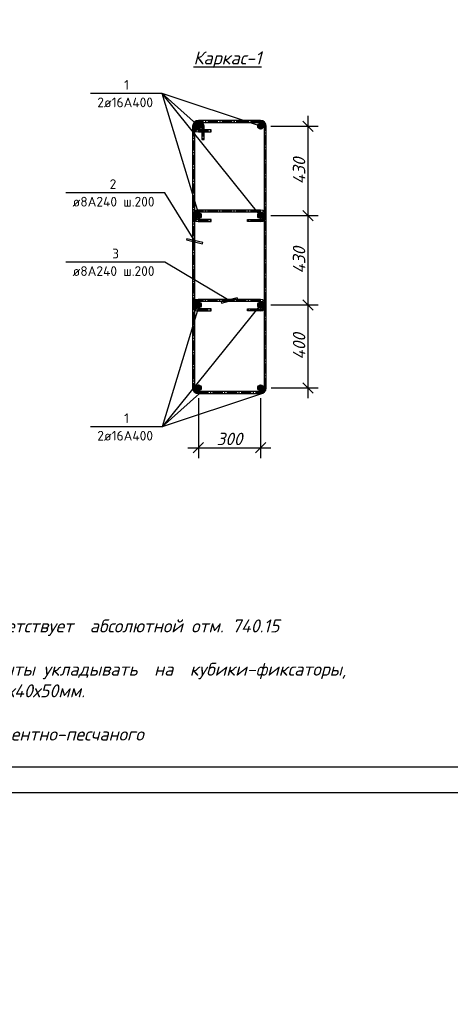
# Model space of a CAD drawing. Header units: millimetres. Extents: x 363306 to 7757304, y 1022887 to 1207196.
# Tile 55 of 256: x 710246 to 718547, y 1054907 to 1073876. Entities that reach past the tile are written whole.
import ezdxf

# ---------------------------------------------------------------- set-up
doc = ezdxf.new("R2010")
doc.units = ezdxf.units.MM
doc.linetypes.add('AM_DIN_G_W050', pattern=[13.75, 9.75, -1.5, 1, -1.5])
doc.layers.add('_Армирования', color=172, linetype='Continuous', lineweight=30)
doc.layers.add('надпись 0.18', color=160, linetype='Continuous', lineweight=18)
for name, color, linetype in [('_ось', 130, 'Continuous'), ('kcd_tx', 7, 'Continuous'), ('O3SAD', 1, 'Continuous')]:
    doc.layers.add(name, color=color, linetype=linetype)
doc.styles.add('ISOCPEUR', font='isocpeur.TTF')
doc.styles.get("Standard").update_dxf_attribs({"font": 'isocpeui.ttf'})
doc.styles.add('WMF-Times New Roman0', font='times.ttf')
doc.styles.add('WMF-Times New Roman2', font='times.ttf')
doc.dimstyles.new('Санжар', dxfattribs={"dimtxt": 240, "dimasz": 200, "dimexe": 200, "dimexo": 200, "dimgap": 50, "dimtad": 1, "dimdec": 0, "dimtxsty": 'Standard', "dimblk": 'OBLIQUE', "dimcen": 2.5, "dimdle": 200, "dimclrd": 152, "dimclre": 152, "dimclrt": 152, "dimadec": 0, "dimazin": 0, "dimtfac": 1, "dimtdec": 0, "dimtmove": 0, "dimatfit": 3, "dimldrblk": 'OBLIQUE', "dimfxl": 0, "dimlwd": 0, "dimlwe": 0, "dimarcsym": 0})

# ---------------------------------------------------------------- blocks, each defined once
blk = doc.blocks.new('_Oblique')
at = {"color": 0, "linetype": 'ByBlock', "lineweight": -2}
blk.add_line((-0.5, -0.5), (0.5, 0.5), dxfattribs=at)
blk = doc.blocks.new('*D413')
at = {"layer": 'Defpoints', "color": 0, "lineweight": 25, "transparency": 16777216}
for p in [(714890, 1071823, 0), (714890, 1070101, 0), (715802, 1070101)]:
    blk.add_point(p, dxfattribs=at)
at = {"layer": 'kcd_tx', "transparency": 16777216}
for p, q in [((715802, 1072023), (715802, 1069901)), ((715090, 1071823), (716002, 1071823)), ((715090, 1070101), (716002, 1070101))]:
    blk.add_line(p, q, dxfattribs=at)
at = {"layer": 'kcd_tx', "transparency": 16777216, "xscale": 200, "yscale": 200, "zscale": 200}
for p, rotation in [((715802, 1071823), 90), ((715802, 1070101), 270)]:
    blk.add_blockref('_Oblique', p, dxfattribs=dict(at, rotation=rotation))
at = {"layer": 'kcd_tx', "lineweight": 0, "transparency": 16777216, "insert": (715632, 1070962), "char_height": 240, "attachment_point": 5, "rotation": 90, "bg_fill": 3, "box_fill_scale": 1.1, "bg_fill_color": 256, "bg_fill_true_color": 13158600, "bg_fill_transparency": 0}
blk.add_mtext('430', dxfattribs=at)
blk = doc.blocks.new('*D408')
at = {"layer": 'Defpoints', "color": 0, "lineweight": 25, "transparency": 16777216}
for p in [(714890, 1070101, 0), (714890, 1068380, 0), (715802, 1068380)]:
    blk.add_point(p, dxfattribs=at)
at = {"layer": 'kcd_tx', "transparency": 16777216}
for p, q in [((715802, 1070301), (715802, 1068180)), ((715090, 1070101), (716002, 1070101)), ((715090, 1068380), (716002, 1068380))]:
    blk.add_line(p, q, dxfattribs=at)
at = {"layer": 'kcd_tx', "transparency": 16777216, "xscale": 200, "yscale": 200, "zscale": 200}
for p, rotation in [((715802, 1070101), 90), ((715802, 1068380), 270)]:
    blk.add_blockref('_Oblique', p, dxfattribs=dict(at, rotation=rotation))
at = {"layer": 'kcd_tx', "lineweight": 0, "transparency": 16777216, "insert": (715632, 1069241), "char_height": 240, "attachment_point": 5, "rotation": 90, "bg_fill": 3, "box_fill_scale": 1.1, "bg_fill_color": 256, "bg_fill_true_color": 13158600, "bg_fill_transparency": 0}
blk.add_mtext('430', dxfattribs=at)
blk = doc.blocks.new('*D409')
at = {"layer": 'Defpoints', "color": 0, "lineweight": 25, "transparency": 16777216}
for p in [(714890, 1068380, 0), (714892, 1066782, 0), (715802, 1066782)]:
    blk.add_point(p, dxfattribs=at)
at = {"layer": 'kcd_tx', "transparency": 16777216}
for p, q in [((715802, 1068580), (715802, 1066582)), ((715090, 1068380), (716002, 1068380)), ((715092, 1066782), (716002, 1066782))]:
    blk.add_line(p, q, dxfattribs=at)
at = {"layer": 'kcd_tx', "transparency": 16777216, "xscale": 200, "yscale": 200, "zscale": 200}
for p, rotation in [((715802, 1068380), 90), ((715802, 1066782), 270)]:
    blk.add_blockref('_Oblique', p, dxfattribs=dict(at, rotation=rotation))
at = {"layer": 'kcd_tx', "lineweight": 0, "transparency": 16777216, "insert": (715632, 1067581), "char_height": 240, "attachment_point": 5, "rotation": 90, "bg_fill": 3, "box_fill_scale": 1.1, "bg_fill_color": 256, "bg_fill_true_color": 13158600, "bg_fill_transparency": 0}
blk.add_mtext('400', dxfattribs=at)
blk = doc.blocks.new('*D410')
at = {"layer": 'Defpoints', "color": 0, "lineweight": 25, "transparency": 16777216}
for p in [(713690, 1066783, 0), (714890, 1066783, 0), (714890, 1065629)]:
    blk.add_point(p, dxfattribs=at)
at = {"layer": 'kcd_tx', "transparency": 16777216}
for p, q in [((713690, 1066583), (713690, 1065429)), ((714890, 1066583), (714890, 1065429)), ((713490, 1065629), (715090, 1065629))]:
    blk.add_line(p, q, dxfattribs=at)
at = {"layer": 'kcd_tx', "transparency": 16777216, "xscale": 200, "yscale": 200, "zscale": 200, "rotation": 180}
blk.add_blockref('_Oblique', (713690, 1065629), dxfattribs=at)
at = {"layer": 'kcd_tx', "transparency": 16777216, "xscale": 200, "yscale": 200, "zscale": 200}
blk.add_blockref('_Oblique', (714890, 1065629), dxfattribs=at)
at = {"layer": 'kcd_tx', "lineweight": 0, "transparency": 16777216, "insert": (714290, 1065799), "char_height": 240, "attachment_point": 5, "bg_fill": 3, "box_fill_scale": 1.1, "bg_fill_color": 256, "bg_fill_true_color": 13158600, "bg_fill_transparency": 0}
blk.add_mtext('300', dxfattribs=at)
blk = doc.blocks.new('ШТ')
at = {"insert": (193141, 709234, 0), "char_height": 240, "width": 5957.74, "attachment_point": 1, "style": 'WMF-Times New Roman0'}
blk.add_mtext('\\pi563.17678,t3443.17678;{\\fTimes New Roman|b1|i0|c204|p18;\\C1;"PARVIZ  PROEKT  SERVIS"\\P\\pi2460.72013,tz;\\C0;MCHJ\\P\\pi1851.00915;Samarqand sh.\\C256; }', dxfattribs=at)

msp = doc.modelspace()

# ---------------------------------------------------------------- linework, layer by layer
at = {"color": 1, "linetype": 'Continuous', "lineweight": 20, "ltscale": 100}
for p, q in [((713634.501, 1071818.688, 0), (713694.656, 1071878.843, 0)), ((713636.587, 1071838.735, 0), (713674.609, 1071876.757, 0)), ((713637.69, 1071803.916, 0), (713709.428, 1071875.654, 0)), ((713643.716, 1071791.982, 0), (713721.362, 1071869.628, 0)), ((713651.939, 1071782.244, 0), (713731.1, 1071861.405, 0)), ((713662.229, 1071774.573, 0), (713738.771, 1071851.115, 0)), ((713674.818, 1071769.202, 0), (713744.142, 1071838.526, 0)), ((713690.587, 1071767.01, 0), (713746.334, 1071822.757, 0)), ((713713.615, 1071772.079, 0), (713741.265, 1071799.728, 0)), ((714834.597, 1071817.585, 0), (714895.759, 1071878.746, 0)), ((714836.13, 1071837.078, 0), (714876.266, 1071877.214, 0)), ((714838.015, 1071803.042, 0), (714910.302, 1071875.329, 0)), ((714844.2, 1071791.267, 0), (714922.077, 1071869.144, 0)), ((714852.561, 1071781.667, 0), (714931.677, 1071860.783, 0)), ((714862.993, 1071774.138, 0), (714939.206, 1071850.351, 0)), ((714875.756, 1071768.941, 0), (714944.403, 1071837.588, 0)), ((714891.805, 1071767.029, 0), (714946.315, 1071821.539, 0)), ((714915.946, 1071773.21, 0), (714940.134, 1071797.398, 0)), ((713634.501, 1070096.992, 0), (713694.656, 1070157.147, 0)), ((713636.587, 1070117.038, 0), (713674.609, 1070155.061, 0)), ((713637.69, 1070082.22, 0), (713709.428, 1070153.958, 0)), ((713643.716, 1070070.286, 0), (713721.362, 1070147.932, 0)), ((713651.939, 1070060.548, 0), (713731.1, 1070139.709, 0)), ((713662.229, 1070052.877, 0), (713738.771, 1070129.419, 0)), ((713674.818, 1070047.506, 0), (713744.142, 1070116.83, 0)), ((713690.587, 1070045.314, 0), (713746.334, 1070101.061, 0)), ((714834.501, 1070096.992, 0), (714894.656, 1070157.147, 0)), ((714836.587, 1070117.038, 0), (714874.609, 1070155.061, 0)), ((714837.69, 1070082.22, 0), (714909.428, 1070153.958, 0)), ((714843.716, 1070070.286, 0), (714921.362, 1070147.932, 0)), ((714851.939, 1070060.548, 0), (714931.1, 1070139.709, 0)), ((714862.229, 1070052.877, 0), (714938.771, 1070129.419, 0)), ((714874.818, 1070047.506, 0), (714944.142, 1070116.83, 0)), ((714890.587, 1070045.314, 0), (714946.334, 1070101.061, 0)), ((714913.615, 1070050.383, 0), (714941.265, 1070078.032, 0)), ((713634.501, 1068375.685, 0), (713694.656, 1068435.84, 0)), ((713636.587, 1068395.731, 0), (713674.609, 1068433.754, 0)), ((713637.69, 1068360.913, 0), (713709.428, 1068432.651, 0)), ((713643.716, 1068348.979, 0), (713721.362, 1068426.625, 0)), ((713651.939, 1068339.241, 0), (713731.1, 1068418.402, 0)), ((713662.229, 1068331.57, 0), (713738.771, 1068408.112, 0)), ((713674.818, 1068326.199, 0), (713744.142, 1068395.523, 0)), ((713690.587, 1068324.007, 0), (713746.334, 1068379.754, 0)), ((714834.501, 1068375.685, 0), (714894.656, 1068435.84, 0)), ((714836.587, 1068395.731, 0), (714874.609, 1068433.754, 0)), ((714837.69, 1068360.913, 0), (714909.428, 1068432.651, 0)), ((714843.716, 1068348.979, 0), (714921.362, 1068426.625, 0)), ((714851.939, 1068339.241, 0), (714931.1, 1068418.402, 0)), ((714862.229, 1068331.57, 0), (714938.771, 1068408.112, 0)), ((714874.818, 1068326.199, 0), (714944.142, 1068395.523, 0)), ((714890.587, 1068324.007, 0), (714946.334, 1068379.754, 0)), ((714913.615, 1068329.075, 0), (714941.265, 1068356.725, 0)), ((713634.501, 1066778.688, 0), (713694.656, 1066838.843, 0)), ((713636.587, 1066798.735, 0), (713674.609, 1066836.757, 0)), ((713637.69, 1066763.916, 0), (713709.428, 1066835.654, 0)), ((713643.716, 1066751.982, 0), (713721.362, 1066829.628, 0)), ((713651.939, 1066742.244, 0), (713731.1, 1066821.405, 0)), ((714834.501, 1066778.688, 0), (714894.656, 1066838.843, 0)), ((714836.587, 1066798.735, 0), (714874.609, 1066836.757, 0)), ((714837.69, 1066763.916, 0), (714909.428, 1066835.654, 0)), ((714843.716, 1066751.982, 0), (714921.362, 1066829.628, 0)), ((714851.939, 1066742.244, 0), (714931.1, 1066821.405, 0)), ((713662.229, 1066734.573, 0), (713738.771, 1066811.115, 0)), ((713674.818, 1066729.202, 0), (713744.142, 1066798.526, 0)), ((713690.587, 1066727.01, 0), (713746.334, 1066782.757, 0)), ((713713.615, 1066732.079, 0), (713741.265, 1066759.728, 0)), ((714862.229, 1066734.573, 0), (714938.771, 1066811.115, 0)), ((714874.818, 1066729.202, 0), (714944.142, 1066798.526, 0)), ((714890.587, 1066727.01, 0), (714946.334, 1066782.757, 0)), ((714913.615, 1066732.079, 0), (714941.265, 1066759.728, 0))]:
    msp.add_line(p, q, dxfattribs=at)
at = {"lineweight": 25}
for p, q in [((713467.974, 1069654.056), (713462.852, 1069632.147)), ((713462.852, 1069632.147), (713772.694, 1069559.707)), ((713777.817, 1069581.616), (713467.974, 1069654.056)), ((713772.694, 1069559.707), (713777.817, 1069581.616)), ((714438.575, 1068517.58), (714130.454, 1068438.135)), ((714130.454, 1068438.135), (714136.071, 1068416.347)), ((714136.071, 1068416.347), (714444.192, 1068495.793)), ((714444.192, 1068495.793), (714438.575, 1068517.58))]:
    msp.add_line(p, q, dxfattribs=at)
at = {"lineweight": 30}
msp.add_lwpolyline([(697706.348, 1088178.072), (737206.348, 1088178.072), (737206.348, 1059478.072), (697706.348, 1059478.072)], close=True, dxfattribs=at)
at = {"lineweight": 25}
for points in [[(712994.229, 1072451.464), (711610.99, 1072451.464)], [(714888.092, 1070098.281), (712994.229, 1072451.464)], [(713709.48, 1070082.168), (712994.229, 1072451.464)], [(714904.713, 1071815.859), (712994.229, 1072451.464)], [(713711.908, 1071808.662), (712994.229, 1072451.464)], [(713041.863, 1070538.379), (711134.335, 1070538.379)], [(713620.334, 1069606.881), (713041.863, 1070538.379)], [(713041.863, 1069201.823), (711134.335, 1069201.823)], [(714287.323, 1068466.964), (713041.863, 1069201.823)], [(713709.48, 1068399.152), (712994.229, 1066029.856)], [(713711.908, 1066672.658), (712994.229, 1066029.856)], [(712994.229, 1066029.856), (711610.99, 1066029.856)]]:
    msp.add_lwpolyline(points, dxfattribs=at)
at = {"layer": '_Армирования', "color": 244, "ltscale": 100, "true_color": 0x991b1e}
for p, q in [((713580.334, 1071823.01, 0), (713580.334, 1066783.01, 0)), ((713620.334, 1066783.01, 0), (713620.334, 1071823.01, 0)), ((714890.334, 1071933.01, 0), (713690.334, 1071933.008, 0)), ((713690.334, 1071893.008, 0), (714890.334, 1071893.01, 0)), ((713940.334, 1071753.01, 0), (713690.334, 1071753.01, 0)), ((713760.334, 1071823.007, 0), (713760.334, 1071819.753, 0)), ((713760.334, 1071819.753, 0), (713760.334, 1071569.753, 0)), ((713800.334, 1071819.753, 0), (713800.334, 1071823.01, 0)), ((713800.334, 1071569.753, 0), (713800.334, 1071819.753, 0)), ((713940.334, 1071713.01, 0), (713940.334, 1071753.01, 0)), ((714960.334, 1071823.01, 0), (714960.334, 1066783.01, 0)), ((715000.334, 1066783.01, 0), (715000.334, 1071823.01, 0)), ((713690.334, 1071713.01, 0), (713940.334, 1071713.01, 0)), ((713760.334, 1071569.753, 0), (713800.334, 1071569.753, 0)), ((713938.092, 1070028.282), (713688.092, 1070028.282)), ((713688.092, 1069988.282), (713938.092, 1069988.282)), ((713938.092, 1069988.282), (713938.092, 1070028.282)), ((714638.092, 1069988.282), (714638.092, 1070028.282)), ((713937.189, 1068306.964), (713687.189, 1068306.964)), ((713687.189, 1068266.964), (713937.189, 1068266.964)), ((713937.189, 1068266.964), (713937.189, 1068306.964)), ((714637.189, 1068266.964), (714637.189, 1068306.964)), ((714890.334, 1066713.01, 0), (713690.334, 1066713.01, 0)), ((713690.334, 1066673.01, 0), (714890.334, 1066673.01, 0))]:
    msp.add_line(p, q, dxfattribs=at)
at = {"layer": '_Армирования', "color": 1, "ltscale": 100}
for centre in [(713690.334, 1071823.01, 0), (714890.334, 1071823.01, 0), (713690.334, 1070101.314, 0), (714890.334, 1070101.314, 0), (713690.334, 1068380.007, 0), (714890.334, 1068380.007, 0), (713690.334, 1066783.01, 0), (714890.334, 1066783.01, 0)]:
    msp.add_circle(centre, 56, dxfattribs=at)
at = {"layer": '_Армирования', "color": 244, "ltscale": 100, "true_color": 0x991b1e}
for centre, radius, start, end in [((713690.334, 1071823.01, 0), 110, 360, 180), ((713690.334, 1071823.009, 0), 109.999, 90, 270), ((713690.334, 1071823.009, 0), 70, 359.9983205, 179.9994283), ((713690.334, 1071823.009, 0), 69.999, 90, 270), ((714890.334, 1071823.01, 0), 110, 0, 90), ((714890.334, 1071823.01, 0), 70, 0, 90), ((713688.092, 1070098.281), 109.999, 90, 270), ((713688.092, 1070098.281), 69.999, 90, 270), ((713687.189, 1068376.963), 109.999, 90, 270), ((713687.189, 1068376.963), 69.999, 90, 270), ((713690.334, 1066783.01, 0), 110, 180, 270), ((713690.334, 1066783.01, 0), 70, 180, 270), ((714890.334, 1066783.01, 0), 70, 270, 0), ((714890.334, 1066783.01, 0), 110, 270, 0)]:
    msp.add_arc(centre, radius, start, end, dxfattribs=at)
at = {"layer": '_ось', "color": 252, "linetype": 'AM_DIN_G_W050', "ltscale": 20}
for p, q in [((713600.334, 1071823.01, 0), (713600.334, 1066783.01, 0)), ((714890.334, 1071913.01, 0), (713690.334, 1071913.01, 0)), ((713780.334, 1071819.753, 0), (713780.334, 1071823.01, 0)), ((713780.335, 1071819.753, 0), (713780.334, 1071569.753, 0)), ((714980.334, 1066783.01, 0), (714980.334, 1071823.01, 0)), ((713690.334, 1071733.01, 0), (713940.334, 1071733.01, 0)), ((713688.092, 1070008.282), (713938.092, 1070008.282)), ((713687.189, 1068286.964), (713937.189, 1068286.964)), ((713690.334, 1066693.01, 0), (714890.334, 1066693.01, 0))]:
    msp.add_line(p, q, dxfattribs=at)
for centre, start, end in [((713690.334, 1071823.01, 0), 0, 180), ((713690.334, 1071823.01, 0), 90, 270), ((714890.334, 1071823.01, 0), 0, 90), ((713688.092, 1070098.282), 90, 270), ((713687.189, 1068376.964), 90, 270), ((713690.334, 1066783.01, 0), 180, 270), ((714890.334, 1066783.01, 0), 270, 0)]:
    msp.add_arc(centre, 90, start, end, dxfattribs=at)
at = {"layer": 'O3SAD', "color": 1}
msp.add_lwpolyline([(695706.348, 1088678.072), (737706.348, 1088678.072), (737706.348, 1058978.072), (695706.348, 1058978.072)], close=True, dxfattribs=at)

# ---------------------------------------------------------------- block references
at = {"color": 1, "lineweight": 30}
for p in [(268572.74, 351529.892, 0), (313572.74, 351529.892, 0), (358572.74, 351529.892, 0), (403572.74, 351529.892, 0), (448572.74, 351529.892, 0), (493572.74, 351529.892, 0)]:
    msp.add_blockref('ШТ', p, dxfattribs=at)

# ---------------------------------------------------------------- texts
at = {"color": 7, "insert": (713596.262, 1073264.602, 0), "char_height": 250, "width": 1965.75141, "attachment_point": 1, "style": 'ISOCPEUR'}
msp.add_mtext('{\\fISOCPEUR|b0|i1|c204|p34;\\LКаркас-1}', dxfattribs=at)
at = {"lineweight": 25, "char_height": 187.5, "attachment_point": 1}
for s, insert, width in [('\\fISOCPEUR|b0|i0|c0|p34;\\W1.0000000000;\\T1.0000000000;\\o\\l1', (712258.859, 1072713.964), 168.75), ('\\fISOCPEUR|b0|i0|c0|p34;\\W1.0000000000;\\T1.0000000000;\\o\\l2ø16А400', (711742.24, 1072376.464), 1181.25), ('\\fISOCPEUR|b0|i0|c0|p34;\\W1.0000000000;\\T1.0000000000;\\o\\l2 ', (711980.641, 1070800.879), 206.25), ('\\fISOCPEUR|b0|i0|c0|p34;\\W1.0000000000;\\T1.0000000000;\\o\\lø8А240 ш.200', (711265.585, 1070463.379), 1687.5), ('\\fISOCPEUR|b0|i0|c0|p34;\\W1.0000000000;\\T1.0000000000;\\o\\l3', (712029.221, 1069464.323), 206.25), ('\\fISOCPEUR|b0|i0|c0|p34;\\W1.0000000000;\\T1.0000000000;\\o\\lø8А240 ш.200', (711265.585, 1069126.823), 1687.5), ('\\fISOCPEUR|b0|i0|c0|p34;\\W1.0000000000;\\T1.0000000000;\\o\\l1', (712258.859, 1066292.356), 168.75), ('\\fISOCPEUR|b0|i0|c0|p34;\\W1.0000000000;\\T1.0000000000;\\o\\l2ø16А400', (711742.24, 1065954.856), 1181.25)]:
    msp.add_mtext(s, dxfattribs=dict(at, insert=insert, width=width))
at = {"color": 30, "lineweight": 40, "true_color": 0xf8991e, "insert": (681835.902, 1060396.357), "char_height": 250, "width": 3664.30243, "attachment_point": 1}
msp.add_mtext('\\pi352.70046;{\\C256;\\c0;Выпуск Вп-1, Вп-1.}', dxfattribs=at)
at = {"layer": 'надпись 0.18', "ltscale": 100, "char_height": 250, "attachment_point": 1, "style": 'WMF-Times New Roman2'}
for s, insert, width in [('{\\fISOCPEUR|b0|i1|c204|p34;\\C256;\\c0;            Примечание:\\P\\pi-572.7275,l572.7275,t572.7275,859.7325,954.545;1.^IДанный лист читать совместно с листами К\\fISOCPEUR|b0|i1|c0|p34;p\\fISOCPEUR|b0|i1|c204|p34;-\\fISOCPEUR|b0|i1|c0|p34;5-6\\fISOCPEUR|b0|i1|c204|p34;.   \\P2.^IДля фундаментов бетон кл. В15\\P3.^IЗа  отм  0,000  принято  отметка  чистого пола  1 этажа, что соответствует  абсолютной отм. \\fISOCPEUR|b0|i1|c0|p34;\\C1;00\\fISOCPEUR|b0|i1|c204|p34;.\\fISOCPEUR|b0|i1|c0|p34;00\\fISOCPEUR|b0|i1|c204|p34;\\C256;\\c0;    \\P4.^IФундаменты выполнить из бетона класса B15 (М200)\\P5.^IДля  обеспечения 50мм  слоя  бетона   арматуру фундаментной  ленты укладывать  на  кубики-фиксаторы,  изготовленные из цементно-песчаного раствора  М100 размерами 40х40х50мм.  \\P\\pi-750,l1000,t1000;\\fISOCPEUR|b0|i1|c0|p34;6.^I\\fISOCPEUR|b0|i1|c204|p34;Щебёночная подготовка толщ. 100 мм\\P\\pi0,l0,tz;\\fISOCPEUR|b0|i1|c0|p34;\\C7; \\fISOCPEUR|b0|i1|c204|p34;7.   Фундаменты выполнить из г\\C256;\\c0;оризонтальная\\C7; \\C256;\\c0;гидроизоляция из цементно-песчаного}', (473517.709, 1063631.532), 18701.18103), ('{\\fISOCPEUR|b0|i1|c204|p34;\\C256;\\c0;            Примечание:\\P\\pi-572.7275,l572.7275,t500,859.7325,954.545;1.^IДанный лист читать совместно с листами К\\fISOCPEUR|b0|i1|c0|p34;p\\fISOCPEUR|b0|i1|c204|p34;-\\fISOCPEUR|b0|i1|c0|p34;5-6\\fISOCPEUR|b0|i1|c204|p34;.   \\P2.^IДля фундаментов бетон кл. В15\\P3.^IЗа  отм  0,000  принято  отметка  чистого пола  1 этажа, что соответствует  абсолютной отм. \\fISOCPEUR|b0|i1|c0|p34;\\C1;000\\fISOCPEUR|b0|i1|c204|p34;.\\fISOCPEUR|b0|i1|c0|p34;00\\fISOCPEUR|b0|i1|c204|p34;\\C256;\\c0;  \\P4.^IФундаменты выполнить из бетона класса B15 (М200)\\P5.^IДля  обеспечения 50мм  слоя  бетона   арматуру фундаментной  ленты укладывать  на  кубики-фиксаторы,  изготовленные из цементно-песчаного раствора  М100 размерами 40х40х50мм.  \\P\\pi-1000,l1000,t500;\\fISOCPEUR|b0|i1|c0|p34;6.^I\\fISOCPEUR|b0|i1|c204|p34;Щебёночная подготовка толщ. 100 мм\\P\\pi-572.7275,l572.7275,t500,859.7325,954.545;\\C7;7.^IФундаменты выполнить из г\\C256;\\c0;оризонтальная\\C7; \\C256;\\c0;гидроизоляция из цементно-песчаного}', (608309.714, 1063475.586), 18701.18103), ('{\\fISOCPEUR|b0|i1|c204|p34;\\C256;\\c0;            Примечание:\\P\\pi-572.7275,l572.7275,t572.7275,859.7325,954.545;1.^IДанный лист читать совместно с листами К\\fISOCPEUR|b0|i1|c0|p34;p\\fISOCPEUR|b0|i1|c204|p34;-\\fISOCPEUR|b0|i1|c0|p34;5-6\\fISOCPEUR|b0|i1|c204|p34;.   \\P2.^IДля фундаментов бетон кл. В15\\P3.^IЗа  отм  0,000  принято  отметка  чистого пола  1 этажа, что соответствует  абсолютной отм. \\fISOCPEUR|b0|i1|c0|p34;\\C1;740\\fISOCPEUR|b0|i1|c204|p34;.\\fISOCPEUR|b0|i1|c0|p34;1\\fISOCPEUR|b0|i1|c204|p34;5\\C256;\\c0;  \\P4.^IФундаменты выполнить из бетона класса B15 (М200)\\P5.^IДля  обеспечения 50мм  слоя  бетона   арматуру фундаментной  ленты укладывать  на  кубики-фиксаторы,  изготовленные из цементно-песчаного раствора  М100 размерами 40х40х50мм.  \\P\\pi-750,l1000,t1000;\\fISOCPEUR|b0|i1|c0|p34;6.^I\\fISOCPEUR|b0|i1|c204|p34;Щебёночная подготовка толщ. 100 мм\\P\\pi0,l0,tz;\\fISOCPEUR|b0|i1|c0|p34;\\C7; \\fISOCPEUR|b0|i1|c204|p34;7.   Фундаменты выполнить из г\\C256;\\c0;оризонтальная\\C7; \\C256;\\c0;гидроизоляция из цементно-песчаного}', (698359.389, 1063571.692), 18477.40896)]:
    msp.add_mtext(s, dxfattribs=dict(at, insert=insert, width=width))

# ---------------------------------------------------------------- next in the draw order: dimensions: what is measured, and where the dimension line sits
at = {"layer": 'kcd_tx', "color": 18, "lineweight": 0, "true_color": 0x000000}
dim = msp.add_linear_dim(base=(715801.997, 1070101.314), p1=(714890.334, 1071823.01, 0), p2=(714890.334, 1070101.314, 0), angle=90, dimstyle='Санжар', override={"dimlfac": 0.25, "dimclrd": 256, "dimclre": 256, "dimclrt": 256, "dimtmove": 1, "dimfxl": 0.18, "dimtfill": 1, "dimlwd": 65535, "dimlwe": 65535, "dimarcsym": 2}, dxfattribs=at)
dim.commit()
dim.dimension.update_dxf_attribs({"geometry": '*D413', "text_midpoint": (715631.997, 1070962.162)})

# ---------------------------------------------------------------- next in the draw order: dimensions: what is measured, and where the dimension line sits
dim = msp.add_linear_dim(base=(715801.997, 1068380.007), p1=(714890.334, 1070101.314, 0), p2=(714890.334, 1068380.007, 0), angle=90, dimstyle='Санжар', override={"dimlfac": 0.25, "dimclrd": 256, "dimclre": 256, "dimclrt": 256, "dimtmove": 1, "dimfxl": 0.18, "dimtfill": 1, "dimlwd": 65535, "dimlwe": 65535, "dimarcsym": 2}, dxfattribs=at)
dim.commit()
dim.dimension.update_dxf_attribs({"geometry": '*D408', "text_midpoint": (715631.997, 1069240.66)})

# ---------------------------------------------------------------- next in the draw order: linework, layer by layer
at = {"layer": '_Армирования', "color": 244, "ltscale": 100, "true_color": 0x991b1e}
for p, q in [((714889.197, 1070208.281), (713688.092, 1070208.281)), ((714889.197, 1070168.281), (713688.092, 1070168.281)), ((714638.092, 1070028.282), (714888.092, 1070028.282)), ((714888.092, 1069988.282), (714638.092, 1069988.282))]:
    msp.add_line(p, q, dxfattribs=at)
for radius in [109.999, 69.999]:
    msp.add_arc((714888.092, 1070098.281), radius, 270, 90, dxfattribs=at)
at = {"layer": '_ось', "color": 252, "linetype": 'AM_DIN_G_W050', "ltscale": 20}
for p, q in [((714888.36, 1070188.282), (713688.092, 1070188.282)), ((714888.092, 1070008.282), (714638.092, 1070008.282))]:
    msp.add_line(p, q, dxfattribs=at)
msp.add_arc((714888.092, 1070098.282), 90, 270, 90, dxfattribs=at)

# ---------------------------------------------------------------- next in the draw order: dimensions: what is measured, and where the dimension line sits
at = {"layer": 'kcd_tx', "color": 18, "lineweight": 0, "true_color": 0x000000}
dim = msp.add_linear_dim(base=(715801.997, 1066781.825), p1=(714890.334, 1068380.007, 0), p2=(714891.519, 1066781.825, 0), angle=90, dimstyle='Санжар', override={"dimlfac": 0.25, "dimclrd": 256, "dimclre": 256, "dimclrt": 256, "dimtmove": 1, "dimfxl": 0.18, "dimtfill": 1, "dimlwd": 65535, "dimlwe": 65535, "dimarcsym": 2}, dxfattribs=at)
dim.commit()
dim.dimension.update_dxf_attribs({"geometry": '*D409', "text_midpoint": (715631.997, 1067580.916)})

# ---------------------------------------------------------------- next in the draw order: linework, layer by layer
at = {"lineweight": 25}
for points in [[(714888.092, 1068383.039), (712994.229, 1066029.856)], [(714904.713, 1066665.462), (712994.229, 1066029.856)]]:
    msp.add_lwpolyline(points, dxfattribs=at)
at = {"layer": '_Армирования', "color": 244, "ltscale": 100, "true_color": 0x991b1e}
for p, q in [((714888.294, 1068486.963), (713687.189, 1068486.962)), ((714888.294, 1068446.963), (713687.189, 1068446.962)), ((714637.189, 1068306.964), (714887.189, 1068306.964)), ((714887.189, 1068266.964), (714637.189, 1068266.964))]:
    msp.add_line(p, q, dxfattribs=at)
for radius in [109.999, 69.999]:
    msp.add_arc((714887.189, 1068376.963), radius, 270, 90, dxfattribs=at)
at = {"layer": '_ось', "color": 252, "linetype": 'AM_DIN_G_W050', "ltscale": 20}
for p, q in [((714887.457, 1068466.964), (713687.189, 1068466.964)), ((714887.189, 1068286.964), (714637.189, 1068286.964))]:
    msp.add_line(p, q, dxfattribs=at)
msp.add_arc((714887.189, 1068376.964), 90, 270, 90, dxfattribs=at)

# ---------------------------------------------------------------- next in the draw order: dimensions: what is measured, and where the dimension line sits
at = {"layer": 'kcd_tx', "color": 18, "lineweight": 0, "true_color": 0x000000}
dim = msp.add_linear_dim(base=(714890.334, 1065628.667), p1=(713690.334, 1066783.01, 0), p2=(714890.334, 1066783.01, 0), dimstyle='Санжар', override={"dimlfac": 0.25, "dimclrd": 256, "dimclre": 256, "dimclrt": 256, "dimtmove": 1, "dimfxl": 0.18, "dimtfill": 1, "dimlwd": 65535, "dimlwe": 65535, "dimarcsym": 2}, dxfattribs=at)
dim.commit()
dim.dimension.update_dxf_attribs({"geometry": '*D410', "text_midpoint": (714290.334, 1065798.667)})

doc.saveas('drawing.dxf')
